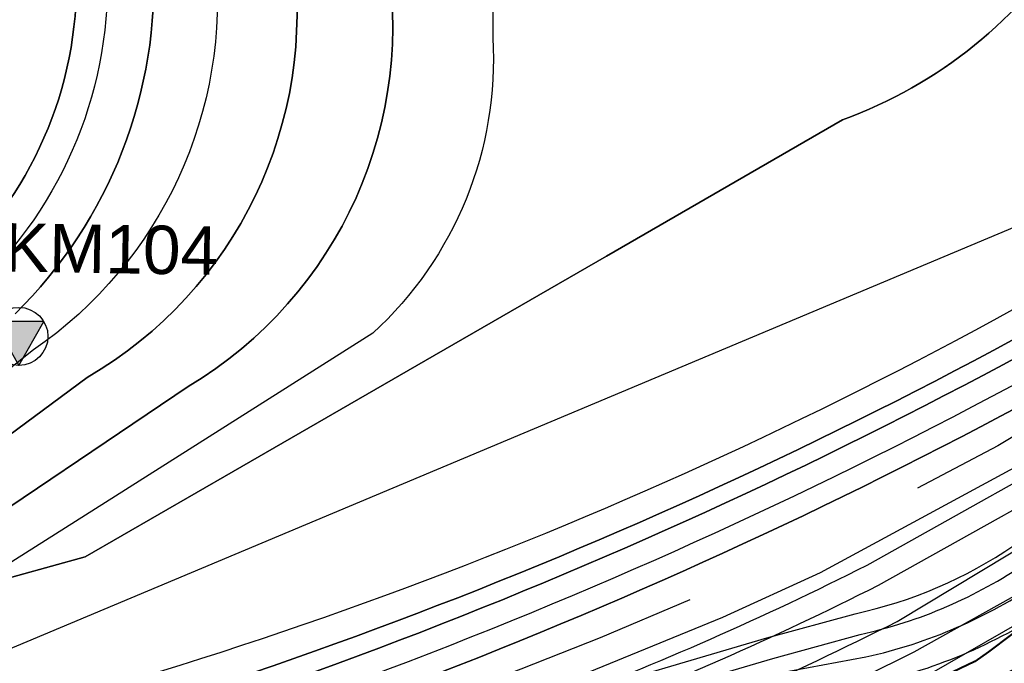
# Model space of a CAD drawing. Extents: x 158343 to 162498, y 431347 to 434500.
# Tile 63 of 220: x 159240 to 159367, y 433719 to 433802. Entities that reach past the tile are written whole.
import ezdxf

# ---------------------------------------------------------------- set-up
doc = ezdxf.new("R2010")
doc.units = 0
doc.header["$LTSCALE"] = 10
doc.header["$MEASUREMENT"] = 0
doc.layers.add('000_onzichtbaar', color=8, linetype='CONTINUOUS', plot=False)
for name, color, linetype in [('bestaand 006m', 8, 'CONTINUOUS'), ('bestaand 007m', 8, 'CONTINUOUS'), ('bestaand 008m', 8, 'CONTINUOUS'), ('bestaand 009m', 8, 'CONTINUOUS'), ('bestaand 010m', 8, 'CONTINUOUS'), ('bestaand 011m', 8, 'CONTINUOUS'), ('bestaand 012m', 8, 'CONTINUOUS'), ('bestaande dijk', 8, 'CONTINUOUS'), ('nieuw006m', 8, 'CONTINUOUS'), ('nieuw007m', 8, 'CONTINUOUS'), ('nieuw008m', 8, 'CONTINUOUS'), ('nieuw009m', 8, 'CONTINUOUS'), ('nieuw010m', 8, 'CONTINUOUS'), ('nieuw011m', 8, 'CONTINUOUS'), ('nieuw012m', 8, 'CONTINUOUS'), ('SONDERING-2', 7, 'CONTINUOUS')]:
    doc.layers.add(name, color=color, linetype=linetype)
doc.styles.add('TXT_Copier', font='arial.ttf')

# ---------------------------------------------------------------- blocks, each defined once
blk = doc.blocks.new('SON-2')
at = {"layer": 'SONDERING-2', "transparency": 33554687}
h = blk.add_hatch(color=256, dxfattribs=at)
h.dxf.hatch_style = 1
h.paths.add_polyline_path([(0.004, -1.5), (1.287, 0.77), (-1.292, 0.763)])
at = {"layer": 'SONDERING-2'}
blk.add_lwpolyline([(0.004, -1.5), (1.287, 0.77), (-1.292, 0.763), (0.004, -1.5)], dxfattribs=at)
blk.add_circle((0, 0), 1.5, dxfattribs=at)
at = {"layer": 'SONDERING-2', "style": 'TXT_Copier'}
blk.add_attdef('BNO', (-1.135, 2.408), '', height=2.5, rotation=359.0358, dxfattribs=at)

msp = doc.modelspace()

# ---------------------------------------------------------------- linework, layer by layer
at = {"layer": '000_onzichtbaar', "linetype": 'Continuous', "lineweight": 40, "flags": 128}
msp.add_lwpolyline([(159401.45, 433742.56), (159386.08, 433733.71), (159378.21, 433729.61), (159371.16, 433724.71), (159365.22, 433720.26), (159363.44, 433718.99), (159356.86, 433715.84), (159352.85, 433713.89), (159348.41, 433711.46), (159343.9, 433709.29), (159336.57, 433706.64), (159257.82, 433684.29), (159199.3, 433667.64), (159175.42, 433651.92), (159135.17, 433623.2), (159111.46, 433602.69), (159062.88, 433560.99), (159024.45, 433521.15), (158979.81, 433466.27)], dxfattribs=at)
at = {"layer": 'bestaand 006m'}
for points in [[(159453.09, 434021.42), (159432.05, 433956.8, 0.079248), (159425.66, 433933.46, 0.223853), (159430.32, 433923.65), (159437.63, 433917.92, -0.184819), (159443.81, 433907.21), (159446.09, 433895.92, -0.217279), (159440.46, 433886.16), (159428.03, 433877.46), (159399.68, 433858.51), (159393.59, 433853.47, 0.193494), (159390.99, 433845.82), (159391.44, 433841.79, -0.16125), (159390.22, 433832.98), (159384.44, 433827.2), (159376.39, 433813.28, -0.167139), (159346.36, 433788.98), (159315.89, 433771.38), (159292.49, 433757.87), (159267.66, 433743.54), (159248.54, 433732.5), (159235.46, 433728.88)], [(159242.66, 433900.64), (159247.37, 433809.27, -0.222038), (159231.45, 433770.05)], [(159235.46, 433728.88), (159248.54, 433732.5), (159267.66, 433743.54), (159292.49, 433757.87), (159315.89, 433771.38), (159346.36, 433788.98, 0.167139), (159376.39, 433813.28), (159384.44, 433827.2), (159390.22, 433832.98, 0.16125), (159391.44, 433841.79), (159390.99, 433845.82, -0.193494), (159393.59, 433853.47), (159399.68, 433858.51), (159428.03, 433877.46)]]:
    msp.add_lwpolyline(points, format="xyb", dxfattribs=at)
at = {"layer": 'bestaand 007m'}
msp.add_lwpolyline([(159237.59, 433720.1), (159396.82, 433787.02)], dxfattribs=at)
at = {"layer": 'bestaand 008m'}
for points in [[(159488.01, 433922.65), (159484.83, 433935.47), (159482.83, 433947.45), (159482.1, 433958.95), (159479.84, 433938.02, -0.492134), (159455.03, 433927.6), (159428.43, 433937.39, 0.421738), (159416.8, 433931.83), (159397.45, 433874.78, -0.353156), (159371.42, 433857.15), (159265.43, 433894.63, 0.534081), (159253.44, 433885.68), (159257.35, 433809.78, -0.214466), (159239.51, 433763.92)], [(159226.91, 433675.16), (159248.42, 433677.92, 0.015118), (159287.11, 433688.41, 0.006661), (159314.35, 433698.21, 0.026737), (159357.32, 433717.17), (159389.95, 433735.94, 0.00482), (159407.44, 433746.12), (159417.54, 433754.4), (159433.28, 433765.31), (159451.19, 433774.84), (159468.35, 433781.06), (159485.28, 433788.58), (159498.42, 433797.07), (159502.73, 433800.58), (159520.73, 433813.22, -0.069995), (159539.05, 433823.43), (159558.25, 433829.49), (159593.29, 433840.05), (159628.09, 433851.03), (159653.12, 433858.7), (159670.83, 433863.78), (159687.64, 433867.36)], [(159239.37, 433712.23, 0.076026), (159401.99, 433784.45), (159406.88, 433787.66), (159410.26, 433791.04), (159412.43, 433794.79), (159417.03, 433802.76), (159420.84, 433812.04), (159424.19, 433817.85), (159429.59, 433824.78), (159431.48, 433827.3), (159436.33, 433829.69), (159440.78, 433830.88), (159449.27, 433833.35), (159459.45, 433836.95), (159472.5, 433842.3), (159488.82, 433854.13)], [(159239.37, 433712.23, 0.076026), (159401.99, 433784.45), (159406.88, 433787.66), (159410.26, 433791.04), (159412.43, 433794.79), (159417.03, 433802.76), (159420.84, 433812.04), (159424.19, 433817.85), (159429.59, 433824.78), (159431.48, 433827.3), (159436.33, 433829.69), (159440.78, 433830.88), (159449.27, 433833.35), (159459.45, 433836.95), (159472.5, 433842.3), (159488.82, 433854.13)]]:
    msp.add_lwpolyline(points, format="xyb", dxfattribs=at)
at = {"layer": 'bestaand 009m'}
for points in [[(159500.79, 433934.68, -0.384523), (159461.54, 433918.82), (159434.14, 433928.9, 0.420983), (159419.93, 433922.13), (159401.56, 433868.41, -0.449861), (159369.68, 433850.42), (159273.98, 433884.66, 0.535288), (159261.96, 433875.72), (159265.34, 433810.2, -0.274927), (159241.88, 433759.25), (159130.91, 433670.86, 0.069541)], [(159225.55, 433678.19), (159247.13, 433681.2, 0.015084), (159286.03, 433691.74, 0.006644), (159313.12, 433701.48, 0.026661), (159355.62, 433720.24), (159371.88, 433729.32), (159388.27, 433739.73, 0.038795), (159405.69, 433753.72), (159414.97, 433760.51), (159430.84, 433771.49), (159449.1, 433780.32), (159466.49, 433785.88), (159483.7, 433792.74), (159497.15, 433800.72), (159501.41, 433803.94), (159520.07, 433816.96, -0.069995), (159538.41, 433827.13), (159557.62, 433833.16), (159592.68, 433843.65), (159627.5, 433854.57), (159652.55, 433862.19), (159670.26, 433867.24), (159687.08, 433870.79)], [(159488.78, 433838.13), (159473.48, 433834.81), (159450, 433828.31), (159442.92, 433826.52), (159437.67, 433823.49), (159435.07, 433821.99), (159429.89, 433816.81), (159428.47, 433814.35), (159423.72, 433807.01), (159420.54, 433800.48), (159417.29, 433796.08), (159414.72, 433791.63), (159411.85, 433788.02), (159409.5, 433784.66), (159404.85, 433781.98, -0.071052), (159240.49, 433708.21), (159183.27, 433693.7, 0.082445)], [(159183.27, 433693.7), (159240.49, 433708.21, 0.071052), (159404.85, 433781.98), (159409.5, 433784.66), (159411.85, 433788.02), (159414.72, 433791.63), (159417.29, 433796.08), (159420.54, 433800.48), (159423.72, 433807.01), (159428.47, 433814.35), (159429.89, 433816.81), (159435.07, 433821.99), (159437.67, 433823.49), (159442.92, 433826.52), (159450, 433828.31), (159473.48, 433834.81), (159488.78, 433838.13)]]:
    msp.add_lwpolyline(points, format="xyb", dxfattribs=at)
at = {"layer": 'bestaand 010m'}
for points in [[(159506.91, 433919.12, -0.499213), (159475.21, 433905.26), (159439.14, 433918.53, 0.420231), (159424.94, 433911.8), (159408.14, 433863.05, -0.420483), (159365.54, 433842.81), (159287.54, 433871.5, 0.53816), (159272.76, 433860.61), (159275.33, 433810.71, -0.307075), (159248.83, 433755.71), (159133.3, 433670.16, 0.083653)], [(159224.17, 433681.93), (159246.08, 433685.58, 0.015052), (159284.64, 433696.02, 0.006623), (159311.53, 433705.69, 0.026561), (159353.44, 433724.18), (159385.82, 433743.67, 0.084407), (159407.65, 433758.57), (159413.67, 433763.62), (159429.82, 433773.93), (159448.07, 433782.77), (159465.46, 433788.33), (159482.66, 433795.21), (159496.11, 433803.19), (159500.46, 433806.48), (159519.62, 433819.69, -0.069995), (159537.96, 433829.86), (159557.18, 433835.89), (159592.23, 433846.38), (159627.05, 433857.3), (159652.1, 433864.92), (159669.82, 433869.97), (159686.63, 433873.52)], [(159489.48, 433834.27), (159480.2, 433833.06), (159476.37, 433832.47), (159463.67, 433829.05), (159451.3, 433826.06), (159443.41, 433824.09), (159438.17, 433821.06), (159435.56, 433819.56), (159430.38, 433814.38), (159428.96, 433811.92), (159424.21, 433804.58), (159421.03, 433798.05), (159417.78, 433793.65), (159415.21, 433789.21), (159412.34, 433785.6), (159409.99, 433782.23), (159406.67, 433780.31, -0.067542), (159240.41, 433705.17), (159184.4, 433691.23, 0.072531)], [(159184.4, 433691.23), (159240.41, 433705.17, 0.067542), (159406.67, 433780.31), (159409.99, 433782.23), (159412.34, 433785.6), (159415.21, 433789.21), (159417.78, 433793.65), (159421.03, 433798.05), (159424.21, 433804.58), (159428.96, 433811.92), (159430.38, 433814.38), (159435.56, 433819.56), (159438.17, 433821.06), (159443.41, 433824.09), (159451.3, 433826.06), (159463.67, 433829.05), (159476.37, 433832.47), (159480.2, 433833.06), (159489.48, 433834.27)]]:
    msp.add_lwpolyline(points, format="xyb", dxfattribs=at)
at = {"layer": 'bestaand 011m'}
for points in [[(159185.54, 433688.83), (159241.56, 433702.44, 0.067536), (159407.81, 433777.57), (159422.19, 433789.17, -0.055187), (159443.4, 433799.05), (159464.75, 433805.66, 0.041657), (159483.1, 433813.95), (159490.07, 433817.87), (159494.46, 433821.56), (159499.56, 433826.67), (159504.6, 433832.75), (159510.32, 433839.31), (159515.85, 433846.29), (159521.06, 433850.95), (159525.59, 433855.98), (159536.21, 433866.05), (159542.19, 433890.34), (159543.15, 433918.39), (159539.04, 433936.46), (159539.86, 433967.53), (159543.95, 433985.72)], [(159516.46, 433901, -0.319876), (159484.92, 433889.11), (159448.13, 433902.71, 0.408319), (159431.52, 433895.26), (159417.59, 433859.8, -0.420483), (159362.08, 433833.42), (159300.35, 433856.14, 0.53816), (159285.56, 433845.25), (159287.31, 433811.33, -0.31524), (159261.86, 433754.53), (159134.23, 433668.37, 0.100932)], [(159686.16, 433876.39), (159669.35, 433872.84), (159651.63, 433867.79), (159626.58, 433860.17), (159591.76, 433849.26), (159556.71, 433838.76), (159537.49, 433832.73, 0.069995), (159519.15, 433822.56), (159499.14, 433809.16), (159494.93, 433805.98), (159481.5, 433797.98), (159464.3, 433791.08), (159446.92, 433785.49), (159428.68, 433776.63), (159412.55, 433766.46), (159405.74, 433761.2, -0.019527), (159383.82, 433747.16), (159350.97, 433728.81, -0.026492), (159309.68, 433710.61, -0.006598), (159283.02, 433701.01, -0.015015), (159244.87, 433690.68), (159222.55, 433685.97, 0.057891)], [(159185.54, 433688.83), (159241.56, 433702.44, 0.067536), (159407.81, 433777.57), (159422.19, 433789.17, -0.055187), (159443.4, 433799.05), (159464.75, 433805.66, 0.044497), (159484.29, 433814.62), (159490.07, 433817.87)]]:
    msp.add_lwpolyline(points, format="xyb", dxfattribs=at)
at = {"layer": 'bestaand 012m'}
for points in [[(159487.62, 433877.27), (159452.63, 433890.2, 0.420917), (159438.42, 433883.46), (159428.94, 433855.9, -0.420483), (159357.94, 433822.16), (159313.3, 433838.59, 0.521667), (159301.19, 433830.14), (159301.19, 433799.58, -0.226007), (159285.69, 433761.41), (159138.98, 433668.47, 0.121256)], [(159189.62, 433679.95, -0.059375), (159221.53, 433688.49), (159244.2, 433693.54, 0.013272), (159282.1, 433703.87, 0.006583), (159308.62, 433713.41, 0.026452), (159349.56, 433731.46), (159382.33, 433749.77, 0.019448), (159403.97, 433763.62), (159411.3, 433769.28), (159427.54, 433779.44), (159445.87, 433788.12), (159463.3, 433793.53), (159480.56, 433800.26), (159494.08, 433808.12), (159498.65, 433811.51), (159518.71, 433825.28, -0.069995), (159537.05, 433835.45), (159556.26, 433841.48), (159591.31, 433851.98), (159626.14, 433862.89), (159651.18, 433870.51), (159668.9, 433875.56), (159685.72, 433879.11)], [(159186.67, 433686.3), (159242.64, 433699.85, 0.067796), (159408.89, 433775.04), (159423.28, 433786.58, -0.055187), (159444.48, 433796.47), (159465.83, 433803.08, 0.041657), (159484.18, 433811.36), (159495.99, 433818.47)], [(159408.89, 433775.04), (159408.89, 433775.04, -0.067796), (159242.64, 433699.85), (159186.67, 433686.3, 0.05566), (159133.59, 433649.1), (159093.65, 433616.62), (159093.68, 433610.92), (159081.13, 433601.99), (159072.77, 433607.86), (159055.82, 433582.02), (159030.18, 433558.57), (158993.66, 433518.81), (158927.41, 433442.94)]]:
    msp.add_lwpolyline(points, format="xyb", dxfattribs=at)
at = {"layer": 'bestaande dijk', "flags": 128}
for points in [[(159384.87, 433757.9), (159366.44, 433746.88), (159356.07, 433741.41)], [(159385.63, 433754.08), (159371.63, 433745.69), (159343.47, 433730.43), (159330.85, 433724.67), (159304.47, 433713.88), (159281.48, 433705.77), (159257.94, 433699.01), (159233.18, 433692.99)], [(159261.77, 433703.88), (159274.73, 433707.63), (159284.56, 433710.66), (159294.08, 433713.97), (159304.87, 433718.04), (159315.1, 433722.09), (159326.7, 433726.99)]]:
    msp.add_lwpolyline(points, dxfattribs=at)
at = {"layer": 'nieuw006m'}
msp.add_lwpolyline([(159161.71, 433717.12), (159167.57, 433710.75), (159231.45, 433770.05, 0.222056), (159247.37, 433809.27), (159242.66, 433900.64), (159292.26, 434035.48), (159431.5, 433984.26, 0.427413), (159442.57, 433989.11), (159451.95, 434017.94)], format="xyb", dxfattribs=at)
at = {"layer": 'nieuw007m', "flags": 128}
msp.add_lwpolyline([(159467.84, 434013.4), (159462.09, 433991.93), (159458.16, 433978.69, -0.259588), (159449.04, 433975.14), (159438.73, 433977.33), (159294.64, 434030.35), (159246.69, 433900.03), (159251.36, 433809.48, -0.222056), (159234.17, 433767.12), (159124.59, 433670.36), (159117.41, 433675.03)], format="xyb", dxfattribs=at)
at = {"layer": 'nieuw007m'}
msp.add_lwpolyline([(159246.69, 433900.03), (159251.36, 433809.48, -0.222056), (159234.17, 433767.12)], format="xyb", dxfattribs=at)
msp.add_lwpolyline([(159237.59, 433720.1), (159396.82, 433787.02)], dxfattribs=at)
at = {"layer": 'nieuw008m', "flags": 128}
for points in [[(159239.51, 433763.92, 0.214466), (159257.35, 433809.78), (159253.44, 433885.68, -0.534081), (159265.43, 433894.63), (159371.42, 433857.15, 0.353156), (159397.45, 433874.78), (159416.8, 433931.83, -0.421738), (159428.43, 433937.39), (159455.03, 433927.6, 0.492134), (159479.84, 433938.02), (159482.1, 433958.95)], [(159258.76, 433671.78), (159265.78, 433679.26), (159276.62, 433685.93), (159289.79, 433693.2), (159314.14, 433701.1), (159351.35, 433711.83, 0.096487), (159376.58, 433722.84), (159386.34, 433728.31), (159400.16, 433737.27), (159422.59, 433752.74), (159428.02, 433756.87, -0.047046), (159446.39, 433768.06), (159458.18, 433771.64), (159469.31, 433776.17), (159495.47, 433786.36, 0.070105)]]:
    msp.add_lwpolyline(points, format="xyb", dxfattribs=at)
at = {"layer": 'nieuw009m', "flags": 128}
for points in [[(159513.47, 433983.8), (159500.79, 433934.68, -0.385945), (159461.39, 433918.87), (159434.14, 433928.9, 0.420983), (159419.93, 433922.13), (159401.56, 433868.41, -0.449861), (159369.68, 433850.42), (159273.98, 433884.66, 0.535288), (159261.96, 433875.72), (159265.34, 433810.2, -0.274927), (159241.88, 433759.25), (159130.91, 433670.86, 0.069541)], [(159253.83, 433675.48), (159263.07, 433681.86), (159274.34, 433689.83), (159287.9, 433696.29), (159312.52, 433705.31), (159339.32, 433714.19), (159350.25, 433716.19, 0.096558), (159373.94, 433726.48), (159383.43, 433731.74), (159397.04, 433739.56), (159419.55, 433756.08), (159425.66, 433760.73, -0.048028), (159445.19, 433772.4), (159457.12, 433776.02), (159468.59, 433780.62), (159494.5, 433790.77, 0.069755)]]:
    msp.add_lwpolyline(points, format="xyb", dxfattribs=at)
at = {"layer": 'nieuw010m', "flags": 128}
for points in [[(159133.3, 433670.16), (159248.83, 433755.71, 0.307075), (159275.33, 433810.71), (159272.76, 433860.61, -0.53816), (159287.54, 433871.5), (159365.54, 433842.81, 0.420483), (159408.14, 433863.05), (159424.94, 433911.8, -0.420231), (159439.14, 433918.53), (159475.21, 433905.26, 0.499213), (159506.91, 433919.12), (159523.73, 433976.55)], [(159250, 433676.67), (159251.53, 433678.13), (159260.97, 433684.66), (159272.56, 433692.86), (159286.43, 433699.47), (159311.26, 433708.58), (159338.29, 433717.54), (159349.39, 433719.59, 0.096619), (159371.88, 433729.32), (159381.16, 433734.42), (159393.31, 433742.19), (159417.18, 433758.68), (159423.82, 433763.73, -0.048746), (159444.25, 433775.77), (159456.29, 433779.43), (159468.03, 433784.07), (159494.02, 433794.23, 0.067566)]]:
    msp.add_lwpolyline(points, format="xyb", dxfattribs=at)
at = {"layer": 'nieuw011m', "flags": 128}
for points in [[(159134.23, 433668.37), (159261.86, 433754.53, 0.31524), (159287.31, 433811.33), (159285.56, 433845.25, -0.53816), (159300.35, 433856.14), (159362.08, 433833.42, 0.420483), (159417.59, 433859.8), (159431.52, 433895.26, -0.408319), (159448.13, 433902.71), (159484.92, 433889.11, 0.319876), (159516.46, 433901), (159545.51, 433990.63)], [(159245.97, 433676.99), (159249.56, 433680.39), (159259.16, 433688.06), (159271.04, 433695.46), (159285.18, 433702.19), (159310.17, 433711.38), (159337.37, 433719.4), (159348.66, 433722.5, 0.096675), (159370.12, 433731.75), (159379.86, 433736.93), (159393.59, 433745.34), (159407.7, 433756.45), (159422.24, 433766.3, -0.049332), (159443.45, 433778.66), (159455.59, 433782.35), (159467.56, 433787.04), (159493.08, 433797.13, 0.069216)]]:
    msp.add_lwpolyline(points, format="xyb", dxfattribs=at)
at = {"layer": 'nieuw012m', "flags": 128}
for points in [[(159558.76, 433996.72), (159524.07, 433890.73, -0.40747), (159487.62, 433877.27), (159452.63, 433890.2, 0.420917), (159438.42, 433883.46), (159428.94, 433855.9, -0.420483), (159357.94, 433822.16), (159313.3, 433838.59, 0.521667), (159301.19, 433830.14), (159301.19, 433799.58, -0.226007), (159285.69, 433761.41), (159138.98, 433668.47, 0.121024)], [(159243.53, 433678.47), (159247.75, 433682.47), (159257.51, 433690.26), (159269.64, 433697.84), (159284.02, 433704.69), (159309.18, 433713.95), (159336.61, 433722.04), (159347.99, 433725.17, 0.09673), (159368.51, 433733.98), (159391.95, 433748.28), (159405.68, 433758.67), (159420.79, 433768.65, -0.049847), (159442.71, 433781.31), (159454.94, 433785.03), (159467.12, 433789.75), (159492.61, 433799.84, 0.06873)]]:
    msp.add_lwpolyline(points, format="xyb", dxfattribs=at)

# ---------------------------------------------------------------- block references
at = {"layer": 'SONDERING-2'}
ref = msp.add_blockref('SON-2', (159240, 433761), dxfattribs=dict(at, xscale=2.5, yscale=2.5, zscale=2.5))
ref.add_attrib('BNO', 'DKM104', (159231.72, 433769.51), dxfattribs={"height": 6.25, "rotation": 359.0358, "style": 'TXT_Copier'})

doc.saveas('drawing.dxf')
